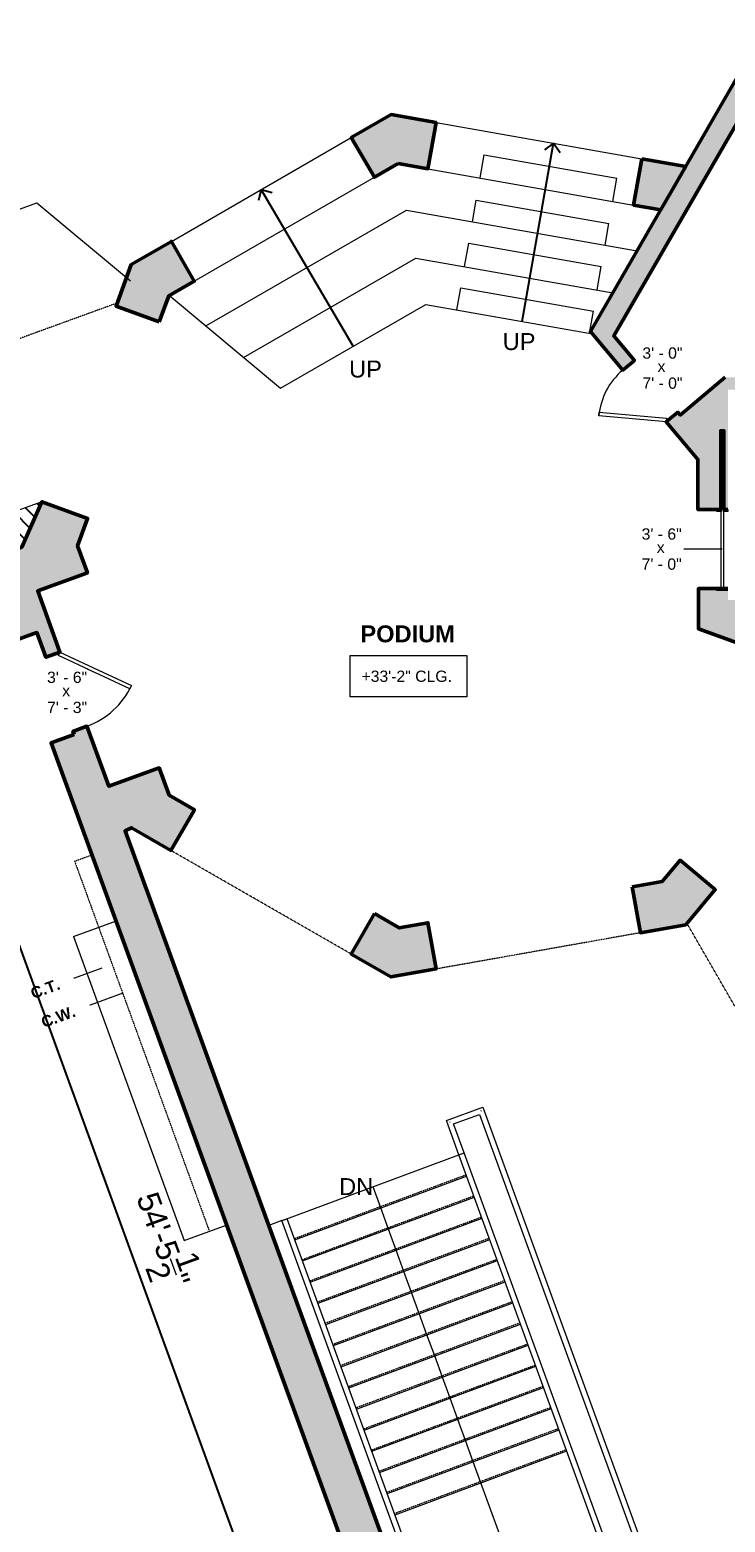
# Model space of a CAD drawing. Header units: inches. Extents: x -2078 to 109126, y -964 to 6385.
# Tile 85 of 137: x 13554 to 13924, y 4254 to 5049. Entities that reach past the tile are written whole.
import ezdxf

# ---------------------------------------------------------------- set-up
doc = ezdxf.new("R2010")
doc.units = ezdxf.units.IN
doc.header["$MEASUREMENT"] = 0
doc.linetypes.add('HIDDEN2', pattern=[0.1875, 0.125, -0.0625])
for name, color, linetype, lineweight in [('A-ANNO', 2, 'Continuous', 5), ('A-ANNO-DIMS', 1, 'Continuous', 9), ('A-CASE', 4, 'Continuous', 9), ('A-DETAIL-2', 20, 'Continuous', 25), ('A-DETAIL-3', 40, 'Continuous', 15), ('A-DETL-THIN', 151, 'Continuous', 9), ('A-DOOR', 1, 'Continuous', 18), ('A-HIDDEN', 2, 'HIDDEN2', 18), ('A-RAILING', 4, 'Continuous', 9), ('A-STRS', 4, 'Continuous', 9), ('A-WALL', 3, 'Continuous', 40), ('S-STRS-ANNO', 31, 'Continuous', 9)]:
    doc.layers.add(name, color=color, linetype=linetype, lineweight=lineweight)
doc.layers.add('A-HATCH', color=9, linetype='Continuous')
doc.styles.add('Arial', font='arial.ttf')
doc.styles.add('Arial_1', font='arial.ttf', dxfattribs={"height": 0.0625})
doc.styles.add('Arial_2', font='arial.ttf', dxfattribs={"height": 3})
doc.styles.add('Arial_B', font='arialbd.ttf', dxfattribs={"height": 4.5})
doc.styles.add('Arial_B_1', font='arialbd.ttf', dxfattribs={"height": 3})
doc.styles.add('Jay Cad', font='arial.ttf', dxfattribs={"height": 0.125})
doc.dimstyles.new('Jay Cad - DIMS', dxfattribs={"dimtxt": 0.125, "dimasz": 0.09375, "dimexe": 0.09375, "dimexo": 0.09375, "dimgap": 0.046875, "dimtad": 1, "dimdec": 1, "dimzin": 0, "dimdsep": 46, "dimlunit": 4, "dimtxsty": 'Jay Cad', "dimblk": 'ARCHTICK', "dimcen": 0.09, "dimclrd": 1, "dimclre": 1, "dimclrt": 256, "dimadec": 0, "dimazin": 0, "dimtfac": 1, "dimtdec": 1, "dimtofl": 0, "dimtmove": 1, "dimatfit": 3, "dimfxl": 1, "dimtolj": 1, "dimtzin": 0, "dimarcsym": 0})

# ---------------------------------------------------------------- blocks, each defined once
blk = doc.blocks.new('Top Rail Type - Top Rail_Internal_-1504670-Munger Science Center _ Ahmanson Lecture Hall-2nd Floor')
at = {"layer": 'A-RAILING', "flags": 128}
for points in [[(-819.35, 138.78), (-819.27, 138.8), (-819.19, 138.83)], [(-687.85, -222.02), (-687.93, -222.05), (-688.01, -222.08)]]:
    blk.add_lwpolyline(points, dxfattribs=at)
blk = doc.blocks.new('Top Rail Type - Top Rail_Internal_-V1-Munger Science Center _ Ahmanson Lecture Hall-2nd Floor')
at = {"layer": 'A-RAILING'}
for p, q in [((-820.68, 138.29), (-817.86, 139.32)), ((-689.34, -222.56), (-820.68, 138.29)), ((-686.52, -221.53), (-817.86, 139.32)), ((-689.34, -222.56), (-686.52, -221.53))]:
    blk.add_line(p, q, dxfattribs=at)
blk = doc.blocks.new('Top Rail Type - Top Rail_Internal_-1504681-Munger Science Center _ Ahmanson Lecture Hall-2nd Floor')
at = {"layer": 'A-RAILING', "flags": 128}
for points in [[(-913.54, 103.73), (-913.46, 103.76), (-913.38, 103.79)], [(-782.05, -257.06), (-782.12, -257.09), (-782.2, -257.12)]]:
    blk.add_lwpolyline(points, dxfattribs=at)
blk = doc.blocks.new('Top Rail Type - Top Rail_Internal_-V2-Munger Science Center _ Ahmanson Lecture Hall-2nd Floor')
at = {"layer": 'A-RAILING'}
for p, q in [((-914.87, 103.25), (-912.05, 104.27)), ((-780.71, -256.58), (-912.05, 104.27)), ((-783.53, -257.6), (-914.87, 103.25)), ((-783.53, -257.6), (-780.71, -256.58))]:
    blk.add_line(p, q, dxfattribs=at)
blk = doc.blocks.new('JC_DOOR_SINGLE PANEL - SINGLE DOOR-1469616-Munger Science Center _ Ahmanson Lecture Hall-2nd Floor')
at = {"layer": 'A-DOOR', "lineweight": 20}
for p, q in [((-8.87, -28.04), (16.59, -2.59)), ((18, -4), (-7.46, -29.46)), ((16.59, -2.59), (18, -4)), ((-7.46, -29.46), (-8.87, -28.04))]:
    blk.add_line(p, q, dxfattribs=at)
at = {"layer": 'A-DOOR', "lineweight": 9}
blk.add_arc((18, -4), 36, 180, 225, dxfattribs=at)
blk = doc.blocks.new('JC_DOOR_SINGLE PANEL - SINGLE DOOR-1467925-Munger Science Center _ Ahmanson Lecture Hall-2nd Floor')
at = {"layer": 'A-DOOR', "lineweight": 20}
for p, q in [((-10.11, -32.28), (19.59, -2.59)), ((21, -4), (-8.7, -33.7)), ((19.59, -2.59), (21, -4)), ((-8.7, -33.7), (-10.11, -32.28))]:
    blk.add_line(p, q, dxfattribs=at)
at = {"layer": 'A-DOOR', "lineweight": 9}
blk.add_arc((21, -4), 42, 180, 225, dxfattribs=at)
blk = doc.blocks.new('Top Rail Type - Top Rail_Internal_-1577929-Munger Science Center _ Ahmanson Lecture Hall-2nd Floor')
at = {"layer": 'A-RAILING'}
for points in [[(-808.95, 161.62), (-808.93, 161.66), (-808.9, 161.73), (-808.86, 161.81), (-808.84, 161.85)], [(-825.31, 155.66), (-825.35, 155.68), (-825.43, 155.72), (-825.51, 155.75), (-825.55, 155.77)]]:
    blk.add_open_spline(points, degree=3, dxfattribs=at)
blk = doc.blocks.new('Top Rail Type - Top Rail_Internal_-V5-Munger Science Center _ Ahmanson Lecture Hall-2nd Floor')
at = {"layer": 'A-RAILING'}
for p, q in [((-827.35, 156.61), (-808, 163.66)), ((-823.5, 154.82), (-809.79, 159.81)), ((-809.79, 159.81), (-699.58, -143.01)), ((-808, 163.66), (-697.48, -140.01)), ((-820.68, 138.29), (-827.35, 156.61)), ((-817.86, 139.32), (-823.5, 154.82))]:
    blk.add_line(p, q, dxfattribs=at)
blk = doc.blocks.new('JC_POCKET DOOR - POCKET DOOR-1580345-Munger Science Center _ Ahmanson Lecture Hall-2nd Floor')
at = {"layer": 'A-DOOR'}
for p, q in [((-22, 3), (-21, 3)), ((-22, -3), (-22, 3)), ((-21, 3), (-21, -3)), ((-21, 0.69), (21, 0.69)), ((-21, -0.69), (-21, 0.69)), ((20, 3), (21, 3)), ((20, 0.69), (20, 3)), ((21, 0.69), (20, 0.69)), ((21, 3), (21, 0.69)), ((21, 0.69), (21, -0.69)), ((21, -0.69), (-21, -0.69)), ((20, -0.69), (21, -0.69)), ((20, -3), (20, -0.69)), ((21, -3), (20, -3)), ((21, -0.69), (21, -3))]:
    blk.add_line(p, q, dxfattribs=at)
blk = doc.blocks.new('JC- existing door Tag_quad - JC- existing door Tag_quad-839775-Munger Science Center _ Ahmanson Lecture Hall-2nd Floor')
at = {"layer": 'A-ANNO', "insert": (-0.0234, 0.0378), "char_height": 0.0625, "width": 0.0505, "attachment_point": 1, "style": 'Arial_1', "bg_fill": 3, "box_fill_scale": 1.25, "bg_fill_color": 256, "bg_fill_true_color": 13158600, "bg_fill_transparency": 0}
blk.add_mtext('x', dxfattribs=at)
blk = doc.blocks.new('_ArchTick')
at = {"color": 0, "linetype": 'ByBlock', "const_width": 0.15}
blk.add_lwpolyline([(-0.5, -0.5), (0.5, 0.5)], dxfattribs=at)
blk = doc.blocks.new('*D3352')
at = {"layer": 'A-ANNO-DIMS', "color": 1, "lineweight": -2, "transparency": 16777216}
for p, q in [((13495.08, 4705.24), (13487.1, 4702.34)), ((13495.56, 4705.42), (13719.08, 4091.29)), ((13718.6, 4091.12), (13710.63, 4088.21))]:
    blk.add_line(p, q, dxfattribs=at)
at = {"layer": 'Defpoints', "color": 0, "transparency": 16777216}
for p in [(13503.53, 4708.32), (13727.06, 4094.19), (13719.08, 4091.29)]:
    blk.add_point(p, dxfattribs=at)
at = {"layer": 'A-ANNO-DIMS', "color": 1, "lineweight": -2, "transparency": 16777216, "xscale": 9, "yscale": 9, "zscale": 9}
for p, rotation in [((13495.56, 4705.42), 110.0000000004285), ((13719.08, 4091.29), 290.0000000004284)]:
    blk.add_blockref('_ArchTick', p, dxfattribs=dict(at, rotation=rotation))
at = {"layer": 'A-ANNO-DIMS', "color": 2, "transparency": 16777216, "insert": (13624.85, 4404.73), "char_height": 12, "width": 1.6705, "attachment_point": 5, "rotation": 290, "style": 'Jay Cad'}
blk.add_mtext('\\A1;54\'-5{\\H1x;\\S1/2;}"', dxfattribs=at)

msp = doc.modelspace()

# ---------------------------------------------------------------- hatches: boundary and pattern name
at = {"layer": 'A-HATCH'}
h = msp.add_hatch(color=256, dxfattribs=at)
h.dxf.hatch_style = 1
h.paths.add_polyline_path([(14030.023, 4907.93), (14036.023, 4907.93), (14036.023, 4915.93), (14022.023, 4915.93), (14022.023, 4863.93), (13923.843, 4863.93), (13899.881, 4843.824), (13898.62, 4845.327), (13892.492, 4840.184), (13909.265, 4820.195), (13909.265, 4793.433), (13921.478, 4793.433), (13921.478, 4835.433), (13923.103, 4835.433), (13923.103, 4799.433), (13923.103, 4793.433), (13925.291, 4793.433), (13925.291, 4857.312), (14009.023, 4857.312), (14009.023, 4745.306), (13925.291, 4745.306), (13925.291, 4750.433), (13919.291, 4750.433), (13919.291, 4751.433), (13909.546, 4751.433), (13909.546, 4730.033), (13930.277, 4722.488), (13934.003, 4732.725), (13962.238, 4722.448), (13958.512, 4712.211), (13981.453, 4703.861), (13971.766, 4691.757), (13990.46, 4676.797), (14004.818, 4694.738), (14009.023, 4694.738), (14009.023, 4293.93), (14052.023, 4293.93), (14052.023, 4301.93), (14030.023, 4301.93), (14030.023, 4569.405), (14055.023, 4569.405), (14055.023, 4601.905), (14030.023, 4601.905)])
h.paths.add_polyline_path([(14365.023, 4915.93), (14072.023, 4915.93), (14072.023, 4907.93), (14365.023, 4907.93)])
h.paths.add_polyline_path([(14415.023, 4907.93), (14444.023, 4907.93), (14444.023, 4915.93), (14414.023, 4915.93), (14414.023, 4938.93), (14407.023, 4938.93), (14407.023, 4915.93), (14401.023, 4915.93), (14401.023, 4907.93), (14407.023, 4907.93), (14407.023, 4301.93), (14382.523, 4301.93), (14382.523, 4293.93), (14439.023, 4293.93), (14439.023, 4301.93), (14415.023, 4301.93), (14415.023, 4566.905), (14445.023, 4566.905), (14445.023, 4573.905), (14440.023, 4573.905), (14440.023, 4600.905), (14415.023, 4600.905)])
h.paths.add_polyline_path([(14119.023, 4279.93), (14104.023, 4279.93), (14104.023, 4301.93), (14094.023, 4301.93), (14094.023, 4293.93), (14096.023, 4293.93), (14096.023, 4269.93), (14119.023, 4269.93)])
h.paths.add_polyline_path([(14337.023, 4293.93), (14340.523, 4293.93), (14340.523, 4301.93), (14328.023, 4301.93), (14328.023, 4279.93), (14311.023, 4279.93), (14311.023, 4269.93), (14337.023, 4269.93)])
h.paths.add_polyline_path([(14507.523, 4279.93), (14492.023, 4279.93), (14492.023, 4301.93), (14481.023, 4301.93), (14481.023, 4293.93), (14483.023, 4293.93), (14483.023, 4269.93), (14507.523, 4269.93)])
h.paths.add_polyline_path([(14724.523, 4293.93), (14727.523, 4293.93), (14727.523, 4301.93), (14715.523, 4301.93), (14715.523, 4279.93), (14699.523, 4279.93), (14699.523, 4269.93), (14724.523, 4269.93)])
h.paths.add_polyline_path([(14825.523, 4301.93), (14805.523, 4301.93), (14805.523, 4566.905), (14835.523, 4566.905), (14835.523, 4573.905), (14830.523, 4573.905), (14830.523, 4600.905), (14805.523, 4600.905), (14805.523, 4907.93), (14830.523, 4907.93), (14830.523, 4915.93), (14784.523, 4915.93), (14784.523, 4907.93), (14790.523, 4907.93), (14790.523, 4573.905), (14783.523, 4573.905), (14783.523, 4566.905), (14790.523, 4566.905), (14790.523, 4301.93), (14769.523, 4301.93), (14769.523, 4293.93), (14825.523, 4293.93)])
h.paths.add_polyline_path([(14892.523, 4279.93), (14879.023, 4279.93), (14879.023, 4301.93), (14867.523, 4301.93), (14867.523, 4293.93), (14872.023, 4293.93), (14872.023, 4269.93), (14892.523, 4269.93)])
h.paths.add_polyline_path([(15111.023, 4293.93), (15114.023, 4293.93), (15114.023, 4301.93), (15103.023, 4301.93), (15103.023, 4279.93), (15084.523, 4279.93), (15084.523, 4269.93), (15111.023, 4269.93)])
h.paths.add_polyline_path([(15213.023, 4301.93), (15188.023, 4301.93), (15188.023, 4566.905), (15217.023, 4566.905), (15217.023, 4573.905), (15213.023, 4573.905), (15213.023, 4601.905), (15188.023, 4601.905), (15188.023, 4907.93), (15218.023, 4907.93), (15218.023, 4915.93), (15174.023, 4915.93), (15174.023, 4907.93), (15180.023, 4907.93), (15180.023, 4573.905), (15174.023, 4573.905), (15174.023, 4566.905), (15180.023, 4566.905), (15180.023, 4301.93), (15156.023, 4301.93), (15156.023, 4293.93), (15213.023, 4293.93)])
h.paths.add_polyline_path([(15278.523, 4279.93), (15267.023, 4279.93), (15267.023, 4301.93), (15255.023, 4301.93), (15255.023, 4293.93), (15258.023, 4293.93), (15258.023, 4269.93), (15278.523, 4269.93)])
h.paths.add_polyline_path([(15497.523, 4293.93), (15500.523, 4293.93), (15500.523, 4301.93), (15488.523, 4301.93), (15488.523, 4279.93), (15470.523, 4279.93), (15470.523, 4269.93), (15497.523, 4269.93)])
h.paths.add_polyline_path([(15584.523, 4509.43), (15611.023, 4509.43), (15611.023, 4518.43), (15609.023, 4518.43), (15609.023, 4531.43), (15579.523, 4531.43), (15579.523, 4907.93), (15584.523, 4907.93), (15584.523, 4915.93), (15557.523, 4915.93), (15557.523, 4907.93), (15563.523, 4907.93), (15563.523, 4573.905), (15557.023, 4573.905), (15557.023, 4566.905), (15563.523, 4566.905), (15563.523, 4301.93), (15542.523, 4301.93), (15542.523, 4293.93), (15584.523, 4293.93)])
h.paths.add_polyline_path([(15521.523, 4915.93), (15254.023, 4915.93), (15254.023, 4907.93), (15521.523, 4907.93)])
h.paths.add_polyline_path([(15138.023, 4915.93), (14866.523, 4915.93), (14866.523, 4907.93), (15138.023, 4907.93)])
h.paths.add_polyline_path([(14748.523, 4915.93), (14480.023, 4915.93), (14480.023, 4907.93), (14748.523, 4907.93)])
h.paths.add_polyline_path([(15680.408, 4531.43), (15655.023, 4531.43), (15655.023, 4518.43), (15653.023, 4518.43), (15653.023, 4509.43), (15680.408, 4509.43)])
h.paths.add_polyline_path([(15752.408, 4531.43), (15728.408, 4531.43), (15728.408, 4509.43), (15752.408, 4509.43)])
h.paths.add_polyline_path([(15824.158, 4531.43), (15800.408, 4531.43), (15800.408, 4509.43), (15824.158, 4509.43)])
h.paths.add_polyline_path([(15968.523, 4531.43), (15918.107, 4531.43), (15918.107, 4562.43), (15911.107, 4562.43), (15911.107, 4555.43), (15874.107, 4555.43), (15874.107, 4531.43), (15872.158, 4531.43), (15872.158, 4509.43), (15970.523, 4509.43), (15970.523, 4518.43), (15968.523, 4518.43)])
h.paths.add_polyline_path([(16136.773, 4531.43), (16014.523, 4531.43), (16014.523, 4518.43), (16012.523, 4518.43), (16012.523, 4509.43), (16136.773, 4509.43)])
h.paths.add_polyline_path([(16226.523, 4555.18), (16204.523, 4555.18), (16204.523, 4531.43), (16182.773, 4531.43), (16182.773, 4509.43), (16226.523, 4509.43)])
h.paths.add_polyline_path([(16226.523, 4623.93), (16218.523, 4623.93), (16218.523, 4622.43), (16204.523, 4622.43), (16204.523, 4601.18), (16226.523, 4601.18)])
h.paths.add_polyline_path([(16246.986, 4694.93), (16218.523, 4694.93), (16218.523, 4669.93), (16242.709, 4669.93, 0.028874)])
h.paths.add_polyline_path([(16242.709, 4768.93), (16218.523, 4768.93), (16218.523, 4740.93), (16247.301, 4740.93, 0.0323085)])
h.paths.add_polyline_path([(16226.523, 4839.93), (16204.523, 4839.93), (16204.523, 4816.93), (16218.523, 4816.93), (16218.523, 4814.93), (16226.523, 4814.93)])
h.paths.add_polyline_path([(16226.523, 4929.93), (16182.273, 4929.93), (16182.273, 4907.93), (16204.523, 4907.93), (16204.523, 4885.93), (16226.523, 4885.93)])
h.paths.add_polyline_path([(16136.273, 4929.93), (16015.023, 4929.93), (16015.023, 4919.93), (16017.523, 4919.93), (16017.523, 4907.93), (16136.273, 4907.93)])
h.paths.add_polyline_path([(15970.79, 4965.93), (15933.791, 4965.93), (15933.791, 4972.93), (15925.791, 4972.93), (15925.791, 4915.93), (15620.523, 4915.93), (15620.523, 4907.93), (15911.107, 4907.93), (15911.107, 4901.93), (15918.107, 4901.93), (15918.107, 4907.93), (15970.523, 4907.93), (15970.523, 4919.93), (15973.023, 4919.93), (15973.023, 4929.93), (15970.79, 4929.93)])
h.paths.add_polyline_path([(15970.791, 5048.93), (15861.023, 5048.93), (15861.023, 5033.93), (15925.791, 5033.93), (15925.791, 5008.93), (15933.791, 5008.93), (15933.791, 5033.93), (15970.791, 5033.93)])
h.paths.add_polyline_path([(15813.023, 5048.93), (15789.023, 5048.93), (15789.023, 5033.93), (15813.023, 5033.93)])
h.paths.add_polyline_path([(15741.023, 5048.93), (15717.023, 5048.93), (15717.023, 5033.93), (15741.023, 5033.93)])
h.paths.add_polyline_path([(15590.317, 4897.337), (15614.665, 4897.337), (15614.665, 4909.701), (15590.317, 4909.701)], flags=9)
h.paths.add_polyline_path([(15590.362, 4913.359), (15614.71, 4913.359), (15614.71, 4925.724), (15590.362, 4925.724)], flags=9)

# ---------------------------------------------------------------- linework, layer by layer
at = {"layer": 'A-ANNO'}
for p, q in [((13922.291, 4772.433), (13901.828, 4772.433)), ((13591.993, 4549.248), (13577.473, 4543.963)), ((13603.26, 4535.896), (13585.923, 4529.586)), ((13585.923, 4529.586), (13585.673, 4529.494))]:
    msp.add_line(p, q, dxfattribs=at)
at = {"layer": 'A-ANNO', "color": 250}
msp.add_line((13577.473, 4543.963), (13577.244, 4543.879), dxfattribs=at)
at = {"layer": 'A-CASE', "linetype": 'HIDDEN2'}
for q in [(13587.028, 4609.67), (13649.305, 4409.128)]:
    msp.add_line((13577.567, 4606.226), q, dxfattribs=at)
at = {"layer": 'A-CASE'}
for p, q in [((13576.905, 4566.185), (13599.82, 4574.526)), ((13576.905, 4566.185), (13635.851, 4404.231)), ((13635.851, 4404.231), (13658.766, 4412.571))]:
    msp.add_line(p, q, dxfattribs=at)
at = {"layer": 'A-DETAIL-2'}
for p, q in [((13815.773, 4893.688), (13832.499, 4988.543)), ((13832.499, 4988.543), (13827.584, 4985.102)), ((13832.499, 4988.543), (13835.941, 4983.628)), ((13676.94, 4963.905), (13675.423, 4958.1)), ((13725.826, 4880.426), (13676.94, 4963.905)), ((13676.94, 4963.905), (13682.745, 4962.388))]:
    msp.add_line(p, q, dxfattribs=at)
at = {"layer": 'A-DETAIL-3', "lineweight": 9}
for p, q in [((13769.923, 4999.577), (13879.435, 4980.267)), ((13629.059, 4936.261), (13724.822, 4991.55)), ((13765.582, 4974.955), (13875.093, 4955.645)), ((13793.434, 4970.044), (13795.605, 4982.36)), ((13795.605, 4982.36), (13866.15, 4969.921)), ((13641.294, 4915.069), (13737.13, 4970.4)), ((13863.978, 4957.605), (13866.15, 4969.921)), ((12927.637, 4727.592), (13557.512, 4956.848)), ((13557.512, 4956.848), (13607.316, 4915.354)), ((13647.351, 4891.307), (13754.162, 4952.974)), ((13754.162, 4952.974), (13876.91, 4931.33)), ((13789.33, 4946.773), (13791.35, 4958.226)), ((13791.35, 4958.226), (13861.894, 4945.788)), ((13859.875, 4934.334), (13861.894, 4945.788)), ((13785.116, 4922.87), (13787.32, 4935.369)), ((13787.32, 4935.369), (13857.864, 4922.93)), ((13667.544, 4874.483), (13759.251, 4927.43)), ((13759.251, 4927.43), (13863.995, 4908.961)), ((13855.66, 4910.431), (13857.864, 4922.93)), ((13781.05, 4899.81), (13783.122, 4911.565)), ((13783.122, 4911.565), (13853.667, 4899.126)), ((13628.025, 4907.408), (13687.187, 4858.118)), ((13687.187, 4858.118), (13764.465, 4902.735)), ((13764.465, 4902.735), (13853.124, 4887.102)), ((13851.594, 4887.371), (13853.667, 4899.126)), ((13687.923, 4414.796), (13680.922, 4412.248))]:
    msp.add_line(p, q, dxfattribs=at)
at = {"layer": 'A-HIDDEN', "lineweight": 20}
msp.add_lwpolyline([(16040.621, 4509.43), (16040.621, 4437.438), (15656.626, 4437.438), (15656.626, 4162.156), (13936.833, 4162.156), (13936.833, 4515.349), (13903.799, 4572.567), (13746.053, 4544.573), (13628.836, 4611.925)], dxfattribs=at)
at = {"layer": 'A-STRS'}
for p, q in [((13688.628, 4415.055), (13782.121, 4449.824)), ((13694.835, 4404.579), (13786.22, 4438.565)), ((13698.933, 4393.319), (13790.318, 4427.305)), ((13703.031, 4382.059), (13794.416, 4416.045)), ((13707.129, 4370.8), (13798.514, 4404.785)), ((13711.228, 4359.54), (13802.612, 4393.525)), ((13715.326, 4348.28), (13806.711, 4382.266)), ((13719.424, 4337.02), (13810.809, 4371.006)), ((13723.522, 4325.76), (13814.907, 4359.746)), ((13727.62, 4314.5), (13819.005, 4348.486)), ((13731.719, 4303.241), (13823.104, 4337.226)), ((13735.817, 4291.981), (13827.202, 4325.967)), ((13739.915, 4280.721), (13831.3, 4314.707)), ((13744.013, 4269.461), (13835.398, 4303.447)), ((13748.112, 4258.201), (13839.497, 4292.187))]:
    msp.add_line(p, q, dxfattribs=at)
at = {"layer": 'A-STRS', "linetype": 'HIDDEN2'}
for p, q in [((13694.578, 4405.284), (13785.963, 4439.269)), ((13698.676, 4394.024), (13790.061, 4428.01)), ((13702.775, 4382.764), (13794.159, 4416.75)), ((13706.873, 4371.504), (13798.258, 4405.49)), ((13710.971, 4360.244), (13802.356, 4394.23)), ((13715.069, 4348.985), (13806.454, 4382.97)), ((13719.168, 4337.725), (13810.552, 4371.711)), ((13723.266, 4326.465), (13814.651, 4360.451)), ((13727.364, 4315.205), (13818.749, 4349.191)), ((13731.462, 4303.945), (13822.847, 4337.931)), ((13735.56, 4292.686), (13826.945, 4326.671)), ((13739.659, 4281.426), (13831.044, 4315.412)), ((13743.757, 4270.166), (13835.142, 4304.152)), ((13747.855, 4258.906), (13839.24, 4292.892))]:
    msp.add_line(p, q, dxfattribs=at)
at = {"layer": 'A-WALL', "lineweight": 50}
for points in [[(13749.83, 4977.733), (13765.582, 4974.955), (13769.923, 4999.577), (13746.025, 5003.791), (13724.822, 4991.55), (13737.13, 4970.4)], [(13879.435, 4980.267), (13875.093, 4955.645), (13889.483, 4953.108), (13902.786, 4976.15)], [(13622.663, 4893.459), (13627.665, 4907.201), (13641.294, 4915.069), (13629.059, 4936.261), (13607.754, 4923.961), (13599.695, 4901.819)], [(13577.263, 4673.657), (13565.047, 4669.211), (13743.24, 4179.631), (13762.973, 4186.813), (13604.441, 4622.377), (13607.922, 4624), (13628.836, 4611.925), (13641.359, 4633.616), (13627.881, 4641.397), (13622.607, 4655.888), (13595.796, 4646.129), (13584.169, 4678.073), (13576.652, 4675.337)], [(13874.395, 4592.602), (13878.712, 4568.115), (13902.788, 4572.36), (13918.492, 4591.075), (13899.843, 4606.723), (13890.355, 4595.416)], [(13737.225, 4578.327), (13724.791, 4556.79), (13745.939, 4544.58), (13769.949, 4548.814), (13765.611, 4573.418), (13750.379, 4570.732)]]:
    msp.add_lwpolyline(points, close=True, dxfattribs=at)
msp.add_lwpolyline([(13925.291, 4751.433), (13909.546, 4751.433), (13909.546, 4730.033), (13930.277, 4722.488)], dxfattribs=at)
at = {"layer": 'S-STRS-ANNO'}
for p, q in [((13740.527, 4421.572), (13736.429, 4432.832)), ((13744.625, 4410.312), (13740.527, 4421.572)), ((13748.724, 4399.052), (13744.625, 4410.312)), ((13752.822, 4387.792), (13748.724, 4399.052)), ((13756.92, 4376.533), (13752.822, 4387.792)), ((13761.018, 4365.273), (13756.92, 4376.533)), ((13765.116, 4354.013), (13761.018, 4365.273)), ((13769.215, 4342.753), (13765.116, 4354.013)), ((13773.313, 4331.493), (13769.215, 4342.753)), ((13777.411, 4320.234), (13773.313, 4331.493)), ((13781.509, 4308.974), (13777.411, 4320.234)), ((13785.608, 4297.714), (13781.509, 4308.974)), ((13789.706, 4286.454), (13785.608, 4297.714)), ((13793.804, 4275.194), (13789.706, 4286.454)), ((13810.392, 4229.618), (13793.804, 4275.194))]:
    msp.add_line(p, q, dxfattribs=at)

# ---------------------------------------------------------------- block references
at = {"layer": 'A-DOOR', "rotation": 89.9999999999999}
msp.add_blockref('JC_POCKET DOOR - POCKET DOOR-1580345-Munger Science Center _ Ahmanson Lecture Hall-2nd Floor', (13922.291, 4772.433), dxfattribs=at)
at = {"layer": 'A-RAILING'}
for name in ['Top Rail Type - Top Rail_Internal_-V5-Munger Science Center _ Ahmanson Lecture Hall-2nd Floor', 'Top Rail Type - Top Rail_Internal_-1577929-Munger Science Center _ Ahmanson Lecture Hall-2nd Floor', 'Top Rail Type - Top Rail_Internal_-V1-Munger Science Center _ Ahmanson Lecture Hall-2nd Floor', 'Top Rail Type - Top Rail_Internal_-1504670-Munger Science Center _ Ahmanson Lecture Hall-2nd Floor', 'Top Rail Type - Top Rail_Internal_-V2-Munger Science Center _ Ahmanson Lecture Hall-2nd Floor', 'Top Rail Type - Top Rail_Internal_-1504681-Munger Science Center _ Ahmanson Lecture Hall-2nd Floor']:
    msp.add_blockref(name, (14602.796, 4311.55), dxfattribs=at)

# ---------------------------------------------------------------- texts
at = {"layer": 'A-ANNO', "char_height": 9, "attachment_point": 1}
for s, insert, width, style in [('UP', (13805.389, 4887.428), 21.513, 'Arial'), ('UP', (13723.676, 4872.8), 21.513, 'Arial'), ('PODIUM', (13729.685, 4731.789), 61.812, 'Arial_B_1')]:
    msp.add_mtext(s, dxfattribs=dict(at, insert=insert, width=width, style=style))
at = {"layer": 'A-ANNO', "char_height": 6, "attachment_point": 1, "style": 'Arial_2', "bg_fill": 3, "box_fill_scale": 1.25, "bg_fill_color": 256, "bg_fill_true_color": 13158600, "bg_fill_transparency": 0}
for s, insert, width in [('3\' - 6"', (13562.919, 4707.144), 26.967), ('+33\'-2" CLG.', (13730.267, 4707.706), 60.297), ('7\' - 3"', (13562.919, 4691.122), 26.967)]:
    msp.add_mtext(s, dxfattribs=dict(at, insert=insert, width=width))
at = {"layer": 'A-ANNO', "char_height": 6, "attachment_point": 1, "rotation": 20, "style": 'Arial_B'}
for s, insert, width in [('C.T.', (13553.497, 4538.428), 19.998), ('C.W.', (13559.106, 4523.017), 23.634)]:
    msp.add_mtext(s, dxfattribs=dict(at, insert=insert, width=width))
at = {"layer": 'A-ANNO', "insert": (13718.347, 4437.452), "char_height": 9, "width": 21.69856, "attachment_point": 1, "line_spacing_factor": 0.941778, "style": 'Arial'}
msp.add_mtext('DN', dxfattribs=at)

# ---------------------------------------------------------------- next in the draw order: linework, layer by layer
at = {"layer": 'A-ANNO', "flags": 128}
msp.add_lwpolyline([(13724.267, 4715.706), (13786.27, 4715.706), (13786.27, 4693.691), (13724.267, 4693.691)], close=True, dxfattribs=at)
at = {"layer": 'A-DETL-THIN'}
msp.add_line((13560.167, 4797.641), (13270.733, 4692.295), dxfattribs=at)

# ---------------------------------------------------------------- next in the draw order: block references
at = {"layer": 'A-DOOR', "rotation": 110}
msp.add_blockref('JC_DOOR_SINGLE PANEL - SINGLE DOOR-1467925-Munger Science Center _ Ahmanson Lecture Hall-2nd Floor', (13573.228, 4696.439), dxfattribs=at)

# ---------------------------------------------------------------- next in the draw order: texts
at = {"layer": 'A-ANNO', "char_height": 6, "width": 26.967, "attachment_point": 1, "style": 'Arial_2', "bg_fill": 3, "box_fill_scale": 1.25, "bg_fill_color": 256, "bg_fill_true_color": 13158600, "bg_fill_transparency": 0}
for s, insert in [('3\' - 0"', (13879.752, 4879.822)), ('7\' - 0"', (13879.752, 4863.8)), ('3\' - 6"', (13879.34, 4783.452)), ('7\' - 0"', (13879.34, 4767.43))]:
    msp.add_mtext(s, dxfattribs=dict(at, insert=insert))

# ---------------------------------------------------------------- next in the draw order: hatches: boundary and pattern name
at = {"layer": 'A-HATCH'}
h = msp.add_hatch(dxfattribs=at)
h.set_pattern_fill('FP_2', color=256, scale=96, style=0, pattern_type=2)
h.set_pattern_definition([(135, (14602.7956, 4311.55), (-4.24264, -4.24264), [])])
h.paths.add_polyline_path([(13993.273, 4320.93), (14009.023, 4320.93), (14009.023, 4629.93), (13993.273, 4629.93), (13993.273, 4329.751)])
h.paths.add_polyline_path([(13277.267, 4674.343), (13549.467, 4773.416), (13560.167, 4797.641), (13270.733, 4692.295), (13276.551, 4676.31)])

# ---------------------------------------------------------------- next in the draw order: block references
at = {"layer": 'A-DOOR', "rotation": 309.9999999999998}
msp.add_blockref('JC_DOOR_SINGLE PANEL - SINGLE DOOR-1469616-Munger Science Center _ Ahmanson Lecture Hall-2nd Floor', (13883.986, 4856.544), dxfattribs=at)

# ---------------------------------------------------------------- next in the draw order: block references
at = {"layer": 'A-ANNO', "xscale": 96, "yscale": 96, "zscale": 96}
for p in [(13890.061, 4869.116), (13889.65, 4772.747), (13573.228, 4696.439)]:
    msp.add_blockref('JC- existing door Tag_quad - JC- existing door Tag_quad-839775-Munger Science Center _ Ahmanson Lecture Hall-2nd Floor', p, dxfattribs=at)

# ---------------------------------------------------------------- next in the draw order: hatches: boundary and pattern name
at = {"layer": 'A-HATCH'}
h = msp.add_hatch(color=256, dxfattribs=at)
h.dxf.hatch_style = 1
h.paths.add_polyline_path([(15281.023, 5048.93), (15086.023, 5048.93), (15086.023, 5033.93), (15228.312, 5033.93), (15228.312, 5000.852), (15233.312, 5000.852), (15233.312, 5005.852), (15233.312, 5030.93), (15271.312, 5030.93), (15271.312, 5005.852), (15271.312, 5000.852), (15276.312, 5000.852), (15276.312, 5033.93), (15281.023, 5033.93)])
h.paths.add_polyline_path([(15038.023, 5048.93), (15014.023, 5048.93), (15014.023, 5033.93), (15038.023, 5033.93)])
h.paths.add_polyline_path([(14966.023, 5048.93), (14942.023, 5048.93), (14942.023, 5033.93), (14966.023, 5033.93)])
h.paths.add_polyline_path([(14894.023, 5048.93), (14699.023, 5048.93), (14699.023, 5033.93), (14894.023, 5033.93)])
h.paths.add_polyline_path([(14651.023, 5048.93), (14627.023, 5048.93), (14627.023, 5033.93), (14651.023, 5033.93)])
h.paths.add_polyline_path([(14579.023, 5048.93), (14555.023, 5048.93), (14555.023, 5033.93), (14579.023, 5033.93)])
h.paths.add_polyline_path([(14507.023, 5048.93), (14311.523, 5048.93), (14311.523, 5033.93), (14407.023, 5033.93), (14407.023, 5010.93), (14414.023, 5010.93), (14414.023, 5013.93), (14442.023, 5013.93), (14442.023, 5017.347), (14442.023, 5033.93), (14507.023, 5033.93)])
h.paths.add_polyline_path([(14263.523, 5048.93), (14239.523, 5048.93), (14239.523, 5033.93), (14263.523, 5033.93)])
h.paths.add_polyline_path([(14191.523, 5048.93), (14167.523, 5048.93), (14167.523, 5033.93), (14191.523, 5033.93)])
h.paths.add_polyline_path([(14097.023, 5033.93), (14119.523, 5033.93), (14119.523, 5048.93), (13944.806, 5048.93), (13852.087, 4888.337), (13869.351, 4867.762), (13875.48, 4872.904), (13864.552, 4885.927), (13950.002, 5033.93), (14023.023, 5033.93), (14023.023, 5004.93), (14097.023, 5004.93)])
h = msp.add_hatch(color=256, dxfattribs=at)
h.dxf.hatch_style = 1
h.paths.add_polyline_path([(13765.611, 4573.418), (13750.379, 4570.732), (13737.225, 4578.327), (13724.791, 4556.79), (13746.017, 4544.594), (13769.949, 4548.814)])
h.paths.add_polyline_path([(13918.492, 4591.075), (13899.843, 4606.723), (13890.355, 4595.416), (13874.395, 4592.602), (13878.712, 4568.115), (13902.815, 4572.392)])
h.paths.add_polyline_path([(13629.059, 4936.261), (13607.754, 4923.961), (13599.695, 4901.819), (13622.663, 4893.459), (13627.665, 4907.201), (13641.294, 4915.069)])
h.paths.add_polyline_path([(13769.923, 4999.577), (13746.025, 5003.791), (13724.822, 4991.55), (13737.13, 4970.4), (13749.83, 4977.733), (13765.582, 4974.955)])
h.paths.add_polyline_path([(13902.786, 4976.15), (13879.435, 4980.267), (13875.093, 4955.645), (13889.483, 4953.108)])
h = msp.add_hatch(color=256, dxfattribs=at)
h.dxf.hatch_style = 1
h.paths.add_polyline_path([(12612.076, 4407.758), (12604.21, 4429.371), (12568.736, 4416.459), (12582.417, 4378.872), (12589.934, 4381.608), (12589.079, 4383.957), (12602.235, 4388.745), (12597.276, 4402.371)])
h.paths.add_polyline_path([(12671.398, 4453.825), (12647.435, 4445.103), (12655.302, 4423.491), (12679.264, 4432.212)])
h.paths.add_polyline_path([(12738.586, 4478.279), (12714.623, 4469.558), (12722.49, 4447.945), (12746.452, 4456.666)])
h.paths.add_polyline_path([(12858.74, 4497.536), (12850.873, 4519.149), (12781.811, 4494.012), (12789.678, 4472.399)])
h.paths.add_polyline_path([(12948.95, 4530.37), (12941.084, 4551.983), (12873.426, 4527.357), (12881.293, 4505.744)])
h.paths.add_polyline_path([(13011.64, 4568.086), (13013.632, 4568.81), (13010.554, 4577.268), (12986.189, 4568.4), (12993.975, 4547.008), (13016.348, 4555.151)])
h.paths.add_polyline_path([(12618.225, 4344.815), (12605.069, 4340.026), (12604.299, 4342.141), (12596.782, 4339.404), (12606.273, 4313.328), (12626.946, 4320.852)])
h.paths.add_polyline_path([(12642.679, 4277.627), (12622.006, 4270.102), (12679.978, 4110.824), (12700.651, 4118.349)])
h.paths.add_polyline_path([(12716.384, 4075.123), (12695.711, 4067.598), (12704.604, 4043.166), (12725.277, 4050.691)])
h.paths.add_polyline_path([(12741.01, 4007.465), (12720.337, 3999.941), (12733.077, 3964.937), (12767.611, 3977.506), (12760.086, 3998.179), (12746.226, 3993.135)])
h.paths.add_polyline_path([(12827.744, 4022.805), (12803.312, 4013.912), (12810.836, 3993.239), (12835.268, 4002.132)])
h.paths.add_polyline_path([(12894.932, 4047.259), (12870.97, 4038.538), (12878.494, 4017.865), (12902.456, 4026.586)])
h.paths.add_polyline_path([(13106.532, 4100.863), (13099.007, 4121.537), (12938.158, 4062.992), (12945.682, 4042.319)])
h.paths.add_polyline_path([(13166.665, 4146.162), (13142.233, 4137.27), (13149.757, 4116.596), (13174.19, 4125.489)], flags=17)
h.paths.add_polyline_path([(13233.853, 4170.617), (13209.891, 4161.895), (13217.415, 4141.222), (13241.378, 4149.943)], flags=17)
h.paths.add_polyline_path([(13347.1, 4237.814), (13322.997, 4229.041), (13215.743, 4523.717), (13252.595, 4537.13), (13250.201, 4543.708), (13213.349, 4530.295), (13178.292, 4626.614), (13217.963, 4641.053), (13214.201, 4651.389), (13120.967, 4617.455), (13124.73, 4607.118), (13163.257, 4621.141), (13220.032, 4465.152), (13120.425, 4428.898), (13118.373, 4434.536), (13111.795, 4432.142), (13116.241, 4419.926), (13222.427, 4458.574), (13316.311, 4200.629), (13277.079, 4186.349), (13284.603, 4165.676), (13319.137, 4178.245), (13368.302, 4043.165), (13388.036, 4050.347), (13334.283, 4198.031), (13358.386, 4206.804)])
h.paths.add_polyline_path([(13075.862, 4601.038), (13050.021, 4591.633), (13053.099, 4583.175), (13056.388, 4584.372), (13099.482, 4465.971), (13106.06, 4468.365), (13068.509, 4571.535), (13084.484, 4577.35)])
h.paths.add_polyline_path([(13278.836, 4674.914), (13253.668, 4665.754), (13257.43, 4655.417), (13259.858, 4656.301), (13264.304, 4644.085), (13280.466, 4649.968), (13288.504, 4627.885), (13295.082, 4630.279)])
h.paths.add_polyline_path([(13507.518, 4629.914), (13481.853, 4700.427), (13557.499, 4727.96), (13562.287, 4714.804), (13569.804, 4717.54), (13557.949, 4750.114), (13584.36, 4759.727), (13579.131, 4774.093), (13584.481, 4788.791), (13560.167, 4797.641), (13549.467, 4773.416), (13459.727, 4740.753), (13498.546, 4634.098), (13317.655, 4568.259), (13311.499, 4585.174), (13304.921, 4582.78), (13311.077, 4565.865), (13295.306, 4560.125), (13297.7, 4553.547)])
h.paths.add_polyline_path([(13417.058, 4713.517), (13417.914, 4713.829), (13414.152, 4724.165), (13391.599, 4715.957), (13395.361, 4705.62), (13395.445, 4705.651), (13399.892, 4693.435), (13421.505, 4701.301)], flags=17)
h.paths.add_polyline_path([(13404.453, 4005.242), (13384.719, 3998.059), (13401.051, 3953.189), (13440.957, 3967.714), (13433.774, 3987.447), (13413.602, 3980.105)])
h.paths.add_polyline_path([(13500.962, 4011.902), (13478.879, 4003.864), (13486.062, 3984.131), (13508.145, 3992.168)])
h.paths.add_polyline_path([(13572.939, 4023.2), (13550.856, 4015.163), (13559.359, 3991.8, 0.0286446), (13582.87, 3995.913)])
h.paths.add_polyline_path([(13641.371, 4048.108), (13618.044, 4039.617), (13628.028, 4012.186, 0.0302447), (13649.875, 4024.745)])
h.paths.add_polyline_path([(13703.536, 4085.632), (13681.688, 4077.68), (13688.87, 4057.947), (13710.718, 4065.899)])
h.paths.add_polyline_path([(13779.39, 4141.708), (13759.657, 4134.525), (13768.806, 4109.389), (13748.641, 4102.049), (13755.824, 4082.316), (13795.722, 4096.838)])
h.paths.add_polyline_path([(13604.441, 4622.377), (13607.922, 4624), (13628.836, 4611.925), (13641.359, 4633.616), (13627.881, 4641.397), (13622.607, 4655.888), (13595.796, 4646.129), (13584.169, 4678.073), (13576.652, 4675.337), (13577.263, 4673.657), (13565.047, 4669.211), (13743.24, 4179.631), (13762.973, 4186.813)])

# ---------------------------------------------------------------- next in the draw order: linework, layer by layer
at = {"layer": 'A-HIDDEN', "lineweight": 20}
msp.add_lwpolyline([(13600.321, 4903.467), (12549.597, 4521.035), (12588.867, 4423.786)], dxfattribs=at)
at = {"layer": 'A-WALL', "lineweight": 50}
msp.add_lwpolyline([(14097.023, 5033.93), (14119.523, 5033.93), (14119.523, 5048.93), (13944.806, 5048.93), (13852.087, 4888.337), (13869.351, 4867.762), (13875.48, 4872.904), (13864.552, 4885.927), (13950.002, 5033.93), (14023.023, 5033.93), (14023.023, 5004.93), (14097.023, 5004.93)], close=True, dxfattribs=at)
for points in [[(13923.843, 4863.93), (13899.881, 4843.824), (13898.62, 4845.327), (13892.492, 4840.184), (13909.265, 4820.195), (13909.265, 4793.433), (13921.478, 4793.433), (13921.478, 4835.433), (13923.103, 4835.433), (13923.103, 4799.433), (13923.103, 4793.433), (13925.291, 4793.433)], [(13317.655, 4568.259), (13311.499, 4585.174), (13304.921, 4582.78), (13311.077, 4565.865), (13295.306, 4560.125), (13297.7, 4553.547), (13507.518, 4629.914), (13481.853, 4700.427), (13557.499, 4727.96), (13562.287, 4714.804), (13569.804, 4717.54), (13557.949, 4750.114), (13584.36, 4759.727), (13579.131, 4774.093), (13584.481, 4788.791), (13560.167, 4797.641), (13549.467, 4773.416), (13459.727, 4740.753), (13498.546, 4634.098), (13317.655, 4568.259)]]:
    msp.add_lwpolyline(points, dxfattribs=at)

# ---------------------------------------------------------------- next in the draw order: dimensions: what is measured, and where the dimension line sits
at = {"layer": 'A-ANNO-DIMS'}
dim = msp.add_linear_dim(base=(13719.083, 4091.291), p1=(13503.534, 4708.318), p2=(13727.057, 4094.193), angle=290, dimstyle='Jay Cad - DIMS', override={"dimclrt": 2}, dxfattribs=at)
dim.commit()
dim.dimension.update_dxf_attribs({"geometry": '*D3352', "text_midpoint": (13624.848, 4404.733)})

doc.saveas('drawing.dxf')
